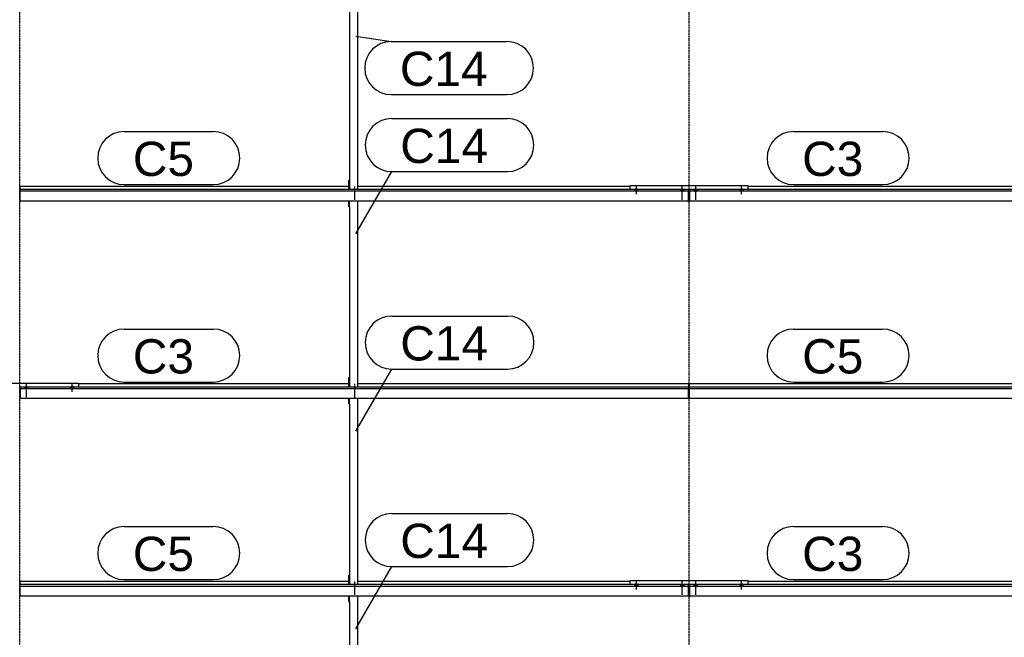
# Model space of a CAD drawing. Header units: millimetres. Extents: x -4888 to 73862, y -29046 to 15504.
# Tile 46 of 111: x 21000 to 26149, y 1009 to 4238. Entities that reach past the tile are written whole.
import ezdxf

# ---------------------------------------------------------------- set-up
doc = ezdxf.new("R2010")
doc.units = ezdxf.units.MM
doc.linetypes.add('DXK_LINE_DOT2', pattern=[3.9198, 1.9599, -1.9599])
doc.linetypes.add('DXK_LINE_DOT3', pattern=[5.9187, 2.979, -0.9799, 0.9799, -0.9799])
doc.styles.add('Arial', font='ARIAL.TTF', dxfattribs={"height": 0.2})

# ---------------------------------------------------------------- blocks, each defined once
blk = doc.blocks.new('GridLine-1953139-4947 - 1282')
at = {"color": 174, "linetype": 'DXK_LINE_DOT3'}
blk.add_line((21000, -1750), (21000, 12340), dxfattribs=at)
blk = doc.blocks.new('Part-1953139-17098 - 1282')
at = {"color": 3, "linetype": 'Continuous'}
for p, q in [((24503, 3349.9), (24503, 3291.7)), ((27997, 3349.9), (24503, 3349.9)), ((24807, 3368.6), (26222, 3368.6)), ((26269, 3368.6), (27997, 3368.6)), ((27997, 3368.6), (27997, 3349.9)), ((27997, 3291.7), (27997, 3349.9)), ((24503, 3342.5), (27997, 3342.5)), ((24503, 3291.7), (27997, 3291.7))]:
    blk.add_line(p, q, dxfattribs=at)
blk = doc.blocks.new('GridLine-1953139-4948 - 1282')
at = {"color": 174, "linetype": 'DXK_LINE_DOT3'}
blk.add_line((24500, -1750), (24500, 12340), dxfattribs=at)
blk = doc.blocks.new('Bolt-1953139-17908 - 1282')
at = {"color": 5, "linetype": 'DXK_LINE_DOT2'}
blk.add_line((24535, 3296.7), (24535, 3339.1), dxfattribs=at)
blk = doc.blocks.new('Bolt-1953139-17879 - 1282')
at = {"color": 5, "linetype": 'Continuous'}
for p, q in [((21029.3, 2317.1), (21028.6, 2316.8)), ((21030, 2317.4), (21029.3, 2317.1)), ((21030.8, 2317.6), (21030, 2317.4)), ((21031.6, 2317.8), (21030.8, 2317.6)), ((21032.4, 2318), (21031.6, 2317.8)), ((21033.2, 2318.1), (21032.4, 2318)), ((21034.1, 2318.2), (21033.2, 2318.1)), ((21035, 2318.2), (21034.1, 2318.2)), ((21035, 2293.7), (21035, 2336)), ((21035.9, 2318.2), (21035, 2318.2)), ((21036.8, 2318.1), (21035.9, 2318.2)), ((21037.6, 2318), (21036.8, 2318.1)), ((21038.4, 2317.8), (21037.6, 2318)), ((21039.2, 2317.6), (21038.4, 2317.8)), ((21040, 2317.4), (21039.2, 2317.6)), ((21040.7, 2317.1), (21040, 2317.4)), ((21041.4, 2316.8), (21040.7, 2317.1)), ((21026.2, 2314.3), (21026, 2313.9)), ((21026, 2313.9), (21026, 2313.4)), ((21026, 2313.4), (21026, 2312.9)), ((21026, 2312.9), (21026.2, 2312.5)), ((21026.4, 2314.8), (21026.2, 2314.3)), ((21026.2, 2312.5), (21026.4, 2312)), ((21026.7, 2315.2), (21026.4, 2314.8)), ((21026.4, 2312), (21026.7, 2311.6)), ((21027.1, 2315.7), (21026.7, 2315.2)), ((21026.7, 2311.6), (21027.1, 2311.2)), ((21027.5, 2316.1), (21027.1, 2315.7)), ((21027.1, 2311.2), (21027.5, 2310.7)), ((21028, 2316.4), (21027.5, 2316.1)), ((21027.5, 2310.7), (21028, 2310.4)), ((21028.6, 2316.8), (21028, 2316.4)), ((21028, 2310.4), (21028.6, 2310)), ((21028.6, 2310), (21029.3, 2309.7)), ((21029.3, 2309.7), (21030, 2309.4)), ((21030, 2309.4), (21030.8, 2309.2)), ((21030.8, 2309.2), (21031.6, 2309)), ((21031.6, 2309), (21032.4, 2308.8)), ((21032.4, 2308.8), (21033.2, 2308.7)), ((21033.2, 2308.7), (21034.1, 2308.6)), ((21034.1, 2308.6), (21035, 2308.6)), ((21035, 2308.6), (21035.9, 2308.6)), ((21035.9, 2308.6), (21036.8, 2308.7)), ((21036.8, 2308.7), (21037.6, 2308.8)), ((21037.6, 2308.8), (21038.4, 2309)), ((21038.4, 2309), (21039.2, 2309.2)), ((21039.2, 2309.2), (21040, 2309.4)), ((21040, 2309.4), (21040.7, 2309.7)), ((21040.7, 2309.7), (21041.4, 2310)), ((21042, 2316.4), (21041.4, 2316.8)), ((21041.4, 2310), (21042, 2310.4)), ((21042.5, 2316.1), (21042, 2316.4)), ((21042, 2310.4), (21042.5, 2310.7)), ((21042.9, 2315.7), (21042.5, 2316.1)), ((21042.5, 2310.7), (21042.9, 2311.2)), ((21043.3, 2315.2), (21042.9, 2315.7)), ((21042.9, 2311.2), (21043.3, 2311.6)), ((21043.6, 2314.8), (21043.3, 2315.2)), ((21043.3, 2311.6), (21043.6, 2312)), ((21043.8, 2314.3), (21043.6, 2314.8)), ((21043.6, 2312), (21043.8, 2312.5)), ((21044, 2313.9), (21043.8, 2314.3)), ((21043.8, 2312.5), (21044, 2312.9)), ((21044, 2313.4), (21044, 2313.9)), ((21044, 2312.9), (21044, 2313.4))]:
    blk.add_line(p, q, dxfattribs=at)
blk = doc.blocks.new('Bolt-1953139-17880 - 1282')
at = {"color": 5, "linetype": 'DXK_LINE_DOT2'}
blk.add_line((21035, 2263.9), (21035, 2306.2), dxfattribs=at)
blk = doc.blocks.new('Part-1953139-17082 - 1282')
at = {"color": 3, "linetype": 'Continuous'}
for p, q in [((21003, 1284.2), (21003, 1302.9)), ((21003, 1302.9), (22722, 1302.9)), ((22769, 1302.9), (24193, 1302.9)), ((21003, 1226), (21003, 1284.2)), ((24497, 1284.2), (21003, 1284.2)), ((21003, 1276.8), (24497, 1276.8)), ((24497, 1226), (24497, 1284.2)), ((21003, 1226), (24497, 1226))]:
    blk.add_line(p, q, dxfattribs=at)
blk = doc.blocks.new('Part-1953139-17083 - 1282')
at = {"color": 3, "linetype": 'Continuous'}
for p, q in [((21003, 2317.1), (21003, 2258.8)), ((24497, 2317.1), (21003, 2317.1)), ((21307, 2335.8), (22722, 2335.8)), ((22769, 2335.8), (24497, 2335.8)), ((24497, 2335.8), (24497, 2317.1)), ((24497, 2258.8), (24497, 2317.1)), ((21003, 2309.6), (24497, 2309.6)), ((21003, 2258.8), (24497, 2258.8))]:
    blk.add_line(p, q, dxfattribs=at)
blk = doc.blocks.new('Part-1953139-17084 - 1282')
at = {"color": 3, "linetype": 'Continuous'}
for p, q in [((21003, 3349.9), (21003, 3368.6)), ((21003, 3368.6), (22722, 3368.6)), ((21003, 3291.7), (21003, 3349.9)), ((24497, 3349.9), (21003, 3349.9)), ((22769, 3368.6), (24193, 3368.6)), ((24497, 3291.7), (24497, 3349.9)), ((21003, 3342.5), (24497, 3342.5)), ((21003, 3291.7), (24497, 3291.7))]:
    blk.add_line(p, q, dxfattribs=at)
blk = doc.blocks.new('Part-1953139-17096 - 1282')
at = {"color": 3, "linetype": 'Continuous'}
for p, q in [((24807, 1302.9), (26222, 1302.9)), ((26269, 1302.9), (27997, 1302.9)), ((27997, 1302.9), (27997, 1284.2)), ((24503, 1284.2), (24503, 1226)), ((27997, 1284.2), (24503, 1284.2)), ((24503, 1276.8), (27997, 1276.8)), ((27997, 1226), (27997, 1284.2)), ((24503, 1226), (27997, 1226))]:
    blk.add_line(p, q, dxfattribs=at)
blk = doc.blocks.new('Part-1953139-17097 - 1282')
at = {"color": 3, "linetype": 'Continuous'}
for p, q in [((24503, 2317.1), (24503, 2335.8)), ((24503, 2335.8), (26222, 2335.8)), ((24503, 2258.8), (24503, 2317.1)), ((27997, 2317.1), (24503, 2317.1)), ((26269, 2335.8), (27693, 2335.8)), ((27997, 2258.8), (27997, 2317.1)), ((24503, 2309.6), (27997, 2309.6)), ((24503, 2258.8), (27997, 2258.8))]:
    blk.add_line(p, q, dxfattribs=at)
blk = doc.blocks.new('Part-1953139-18440 - 1282')
at = {"color": 3, "linetype": 'Continuous'}
for p, q in [((22722, 4295), (22722, 4324.5)), ((22722, 4295), (22724, 4295)), ((22724, 4295), (22724, 4324.5)), ((22724, 4295), (22724, 3349.9)), ((22769, 3349.9), (22769, 4324.5)), ((22722, 3349.9), (22722, 3399.3)), ((22722, 3399.3), (22724, 3399.3))]:
    blk.add_line(p, q, dxfattribs=at)
blk = doc.blocks.new('Part-1953139-18434 - 1282')
at = {"color": 3, "linetype": 'Continuous'}
for p, q in [((22722, 2229.3), (22722, 2258.8)), ((22722, 2229.3), (22724, 2229.3)), ((22724, 2229.3), (22724, 2258.8)), ((22724, 2229.3), (22724, 1284.2)), ((22769, 1284.2), (22769, 2258.8)), ((22722, 1284.2), (22722, 1333.6)), ((22722, 1333.6), (22724, 1333.6))]:
    blk.add_line(p, q, dxfattribs=at)
blk = doc.blocks.new('Bolt-1953139-18432 - 1282')
at = {"color": 5, "linetype": 'DXK_LINE_DOT2'}
blk.add_line((22750, 1271.2), (22750, 1228.9), dxfattribs=at)
blk = doc.blocks.new('Part-1953139-17878 - 1282')
at = {"color": 3, "linetype": 'Continuous'}
for p, q in [((20693, 2317.1), (20693, 2338.2)), ((20693, 2338.2), (21307, 2338.2)), ((21307, 2338.2), (21307, 2317.1)), ((20997, 2316.3), (21003, 2316.3)), ((20997, 2307.8), (21003, 2307.8)), ((20997, 2261.3), (21003, 2261.3))]:
    blk.add_line(p, q, dxfattribs=at)
blk = doc.blocks.new('Bolt-1953139-17883 - 1282')
at = {"color": 5, "linetype": 'Continuous'}
for p, q in [((21267.1, 2317), (21266.7, 2316.6)), ((21267.5, 2317.4), (21267.1, 2317)), ((21268, 2317.8), (21267.5, 2317.4)), ((21268.6, 2318.2), (21268, 2317.8)), ((21269.3, 2318.5), (21268.6, 2318.2)), ((21270, 2318.7), (21269.3, 2318.5)), ((21270.8, 2319), (21270, 2318.7)), ((21271.6, 2319.2), (21270.8, 2319)), ((21272.4, 2319.3), (21271.6, 2319.2)), ((21273.2, 2319.5), (21272.4, 2319.3)), ((21274.1, 2319.5), (21273.2, 2319.5)), ((21275, 2319.6), (21274.1, 2319.5)), ((21275, 2292.2), (21275, 2334.6)), ((21275.9, 2319.5), (21275, 2319.6)), ((21276.8, 2319.5), (21275.9, 2319.5)), ((21277.6, 2319.3), (21276.8, 2319.5)), ((21278.4, 2319.2), (21277.6, 2319.3)), ((21279.2, 2319), (21278.4, 2319.2)), ((21280, 2318.7), (21279.2, 2319)), ((21280.7, 2318.5), (21280, 2318.7)), ((21281.4, 2318.2), (21280.7, 2318.5)), ((21282, 2317.8), (21281.4, 2318.2)), ((21282.5, 2317.4), (21282, 2317.8)), ((21282.9, 2317), (21282.5, 2317.4)), ((21283.3, 2316.6), (21282.9, 2317)), ((21266.2, 2315.7), (21266, 2315.2)), ((21266, 2315.2), (21266, 2314.8)), ((21266, 2314.8), (21266, 2314.3)), ((21266, 2314.3), (21266.2, 2313.8)), ((21266.4, 2316.2), (21266.2, 2315.7)), ((21266.2, 2313.8), (21266.4, 2313.4)), ((21266.7, 2316.6), (21266.4, 2316.2)), ((21266.4, 2313.4), (21266.7, 2312.9)), ((21266.7, 2312.9), (21267.1, 2312.5)), ((21267.1, 2312.5), (21267.5, 2312.1)), ((21267.5, 2312.1), (21268, 2311.7)), ((21268, 2311.7), (21268.6, 2311.4)), ((21268.6, 2311.4), (21269.3, 2311.1)), ((21269.3, 2311.1), (21270, 2310.8)), ((21270, 2310.8), (21270.8, 2310.5)), ((21270.8, 2310.5), (21271.6, 2310.3)), ((21271.6, 2310.3), (21272.4, 2310.2)), ((21272.4, 2310.2), (21273.2, 2310.1)), ((21273.2, 2310.1), (21274.1, 2310)), ((21274.1, 2310), (21275, 2310)), ((21275, 2310), (21275.9, 2310)), ((21275.9, 2310), (21276.8, 2310.1)), ((21276.8, 2310.1), (21277.6, 2310.2)), ((21277.6, 2310.2), (21278.4, 2310.3)), ((21278.4, 2310.3), (21279.2, 2310.5)), ((21279.2, 2310.5), (21280, 2310.8)), ((21280, 2310.8), (21280.7, 2311.1)), ((21280.7, 2311.1), (21281.4, 2311.4)), ((21281.4, 2311.4), (21282, 2311.7)), ((21282, 2311.7), (21282.5, 2312.1)), ((21282.5, 2312.1), (21282.9, 2312.5)), ((21282.9, 2312.5), (21283.3, 2312.9)), ((21283.6, 2316.2), (21283.3, 2316.6)), ((21283.3, 2312.9), (21283.6, 2313.4)), ((21283.8, 2315.7), (21283.6, 2316.2)), ((21283.6, 2313.4), (21283.8, 2313.8)), ((21284, 2315.2), (21283.8, 2315.7)), ((21283.8, 2313.8), (21284, 2314.3)), ((21284, 2314.8), (21284, 2315.2)), ((21284, 2314.3), (21284, 2314.8))]:
    blk.add_line(p, q, dxfattribs=at)
blk = doc.blocks.new('Part-1953139-17899 - 1282')
at = {"color": 3, "linetype": 'Continuous'}
for p, q in [((24193, 1284.2), (24193, 1305.3)), ((24193, 1305.3), (24807, 1305.3)), ((24807, 1305.3), (24807, 1284.2)), ((24497, 1283.5), (24503, 1283.5)), ((24497, 1275), (24503, 1275)), ((24497, 1228.4), (24503, 1228.4))]:
    blk.add_line(p, q, dxfattribs=at)
blk = doc.blocks.new('Bolt-1953139-17900 - 1282')
at = {"color": 5, "linetype": 'Continuous'}
for p, q in [((24535, 1260.8), (24535, 1303.2)), ((24526.2, 1281.5), (24526, 1281)), ((24526, 1281), (24526, 1280.6)), ((24526, 1280.6), (24526, 1280.1)), ((24526, 1280.1), (24526.2, 1279.6)), ((24526.4, 1281.9), (24526.2, 1281.5)), ((24526.2, 1279.6), (24526.4, 1279.2)), ((24526.7, 1282.4), (24526.4, 1281.9)), ((24526.4, 1279.2), (24526.7, 1278.7)), ((24527.1, 1282.8), (24526.7, 1282.4)), ((24526.7, 1278.7), (24527.1, 1278.3)), ((24527.5, 1283.2), (24527.1, 1282.8)), ((24527.1, 1278.3), (24527.5, 1277.9)), ((24528, 1283.6), (24527.5, 1283.2)), ((24527.5, 1277.9), (24528, 1277.5)), ((24528.6, 1283.9), (24528, 1283.6)), ((24528, 1277.5), (24528.6, 1277.2)), ((24529.3, 1284.3), (24528.6, 1283.9)), ((24528.6, 1277.2), (24529.3, 1276.9)), ((24530, 1284.5), (24529.3, 1284.3)), ((24529.3, 1276.9), (24530, 1276.6)), ((24530.8, 1284.8), (24530, 1284.5)), ((24530, 1276.6), (24530.8, 1276.3)), ((24531.6, 1285), (24530.8, 1284.8)), ((24530.8, 1276.3), (24531.6, 1276.1)), ((24532.4, 1285.1), (24531.6, 1285)), ((24531.6, 1276.1), (24532.4, 1276)), ((24533.2, 1285.3), (24532.4, 1285.1)), ((24532.4, 1276), (24533.2, 1275.9)), ((24534.1, 1285.3), (24533.2, 1285.3)), ((24533.2, 1275.9), (24534.1, 1275.8)), ((24535, 1285.3), (24534.1, 1285.3)), ((24534.1, 1275.8), (24535, 1275.8)), ((24535.9, 1285.3), (24535, 1285.3)), ((24535, 1275.8), (24535.9, 1275.8)), ((24536.8, 1285.3), (24535.9, 1285.3)), ((24535.9, 1275.8), (24536.8, 1275.9)), ((24537.6, 1285.1), (24536.8, 1285.3)), ((24536.8, 1275.9), (24537.6, 1276)), ((24538.4, 1285), (24537.6, 1285.1)), ((24537.6, 1276), (24538.4, 1276.1)), ((24539.2, 1284.8), (24538.4, 1285)), ((24538.4, 1276.1), (24539.2, 1276.3)), ((24540, 1284.5), (24539.2, 1284.8)), ((24539.2, 1276.3), (24540, 1276.6)), ((24540.7, 1284.3), (24540, 1284.5)), ((24540, 1276.6), (24540.7, 1276.9)), ((24541.4, 1283.9), (24540.7, 1284.3)), ((24540.7, 1276.9), (24541.4, 1277.2)), ((24542, 1283.6), (24541.4, 1283.9)), ((24541.4, 1277.2), (24542, 1277.5)), ((24542.5, 1283.2), (24542, 1283.6)), ((24542, 1277.5), (24542.5, 1277.9)), ((24542.9, 1282.8), (24542.5, 1283.2)), ((24542.5, 1277.9), (24542.9, 1278.3)), ((24543.3, 1282.4), (24542.9, 1282.8)), ((24542.9, 1278.3), (24543.3, 1278.7)), ((24543.6, 1281.9), (24543.3, 1282.4)), ((24543.3, 1278.7), (24543.6, 1279.2)), ((24543.8, 1281.5), (24543.6, 1281.9)), ((24543.6, 1279.2), (24543.8, 1279.6)), ((24544, 1281), (24543.8, 1281.5)), ((24543.8, 1279.6), (24544, 1280.1)), ((24544, 1280.6), (24544, 1281)), ((24544, 1280.1), (24544, 1280.6))]:
    blk.add_line(p, q, dxfattribs=at)
blk = doc.blocks.new('Bolt-1953139-17901 - 1282')
at = {"color": 5, "linetype": 'DXK_LINE_DOT2'}
blk.add_line((24535, 1231), (24535, 1273.4), dxfattribs=at)
blk = doc.blocks.new('Bolt-1953139-17902 - 1282')
at = {"color": 5, "linetype": 'Continuous'}
for p, q in [((24465, 1260.8), (24465, 1303.2)), ((24456.2, 1281.5), (24456, 1281)), ((24456, 1281), (24456, 1280.6)), ((24456, 1280.6), (24456, 1280.1)), ((24456, 1280.1), (24456.2, 1279.6)), ((24456.4, 1281.9), (24456.2, 1281.5)), ((24456.2, 1279.6), (24456.4, 1279.2)), ((24456.7, 1282.4), (24456.4, 1281.9)), ((24456.4, 1279.2), (24456.7, 1278.7)), ((24457.1, 1282.8), (24456.7, 1282.4)), ((24456.7, 1278.7), (24457.1, 1278.3)), ((24457.5, 1283.2), (24457.1, 1282.8)), ((24457.1, 1278.3), (24457.5, 1277.9)), ((24458, 1283.6), (24457.5, 1283.2)), ((24457.5, 1277.9), (24458, 1277.5)), ((24458.6, 1283.9), (24458, 1283.6)), ((24458, 1277.5), (24458.6, 1277.2)), ((24459.3, 1284.3), (24458.6, 1283.9)), ((24458.6, 1277.2), (24459.3, 1276.9)), ((24460, 1284.5), (24459.3, 1284.3)), ((24459.3, 1276.9), (24460, 1276.6)), ((24460.8, 1284.8), (24460, 1284.5)), ((24460, 1276.6), (24460.8, 1276.3)), ((24461.6, 1285), (24460.8, 1284.8)), ((24460.8, 1276.3), (24461.6, 1276.1)), ((24462.4, 1285.1), (24461.6, 1285)), ((24461.6, 1276.1), (24462.4, 1276)), ((24463.2, 1285.3), (24462.4, 1285.1)), ((24462.4, 1276), (24463.2, 1275.9)), ((24464.1, 1285.3), (24463.2, 1285.3)), ((24463.2, 1275.9), (24464.1, 1275.8)), ((24465, 1285.3), (24464.1, 1285.3)), ((24464.1, 1275.8), (24465, 1275.8)), ((24465.9, 1285.3), (24465, 1285.3)), ((24465, 1275.8), (24465.9, 1275.8)), ((24466.8, 1285.3), (24465.9, 1285.3)), ((24465.9, 1275.8), (24466.8, 1275.9)), ((24467.6, 1285.1), (24466.8, 1285.3)), ((24466.8, 1275.9), (24467.6, 1276)), ((24468.4, 1285), (24467.6, 1285.1)), ((24467.6, 1276), (24468.4, 1276.1)), ((24469.2, 1284.8), (24468.4, 1285)), ((24468.4, 1276.1), (24469.2, 1276.3)), ((24470, 1284.5), (24469.2, 1284.8)), ((24469.2, 1276.3), (24470, 1276.6)), ((24470.7, 1284.3), (24470, 1284.5)), ((24470, 1276.6), (24470.7, 1276.9)), ((24471.4, 1283.9), (24470.7, 1284.3)), ((24470.7, 1276.9), (24471.4, 1277.2)), ((24472, 1283.6), (24471.4, 1283.9)), ((24471.4, 1277.2), (24472, 1277.5)), ((24472.5, 1283.2), (24472, 1283.6)), ((24472, 1277.5), (24472.5, 1277.9)), ((24472.9, 1282.8), (24472.5, 1283.2)), ((24472.5, 1277.9), (24472.9, 1278.3)), ((24473.3, 1282.4), (24472.9, 1282.8)), ((24472.9, 1278.3), (24473.3, 1278.7)), ((24473.6, 1281.9), (24473.3, 1282.4)), ((24473.3, 1278.7), (24473.6, 1279.2)), ((24473.8, 1281.5), (24473.6, 1281.9)), ((24473.6, 1279.2), (24473.8, 1279.6)), ((24474, 1281), (24473.8, 1281.5)), ((24473.8, 1279.6), (24474, 1280.1)), ((24474, 1280.6), (24474, 1281)), ((24474, 1280.1), (24474, 1280.6))]:
    blk.add_line(p, q, dxfattribs=at)
blk = doc.blocks.new('Bolt-1953139-17903 - 1282')
at = {"color": 5, "linetype": 'DXK_LINE_DOT2'}
blk.add_line((24465, 1231), (24465, 1273.4), dxfattribs=at)
blk = doc.blocks.new('Bolt-1953139-17904 - 1282')
at = {"color": 5, "linetype": 'Continuous'}
for p, q in [((24775, 1259.4), (24775, 1301.7)), ((24766.2, 1282.8), (24766, 1282.4)), ((24766, 1282.4), (24766, 1281.9)), ((24766, 1281.9), (24766, 1281.4)), ((24766, 1281.4), (24766.2, 1281)), ((24766.4, 1283.3), (24766.2, 1282.8)), ((24766.2, 1281), (24766.4, 1280.5)), ((24766.7, 1283.7), (24766.4, 1283.3)), ((24766.4, 1280.5), (24766.7, 1280.1)), ((24767.1, 1284.2), (24766.7, 1283.7)), ((24766.7, 1280.1), (24767.1, 1279.7)), ((24767.5, 1284.6), (24767.1, 1284.2)), ((24767.1, 1279.7), (24767.5, 1279.2)), ((24768, 1284.9), (24767.5, 1284.6)), ((24767.5, 1279.2), (24768, 1278.9)), ((24768.6, 1285.3), (24768, 1284.9)), ((24768, 1278.9), (24768.6, 1278.5)), ((24769.3, 1285.6), (24768.6, 1285.3)), ((24768.6, 1278.5), (24769.3, 1278.2)), ((24770, 1285.9), (24769.3, 1285.6)), ((24769.3, 1278.2), (24770, 1277.9)), ((24770.8, 1286.1), (24770, 1285.9)), ((24770, 1277.9), (24770.8, 1277.7)), ((24771.6, 1286.3), (24770.8, 1286.1)), ((24770.8, 1277.7), (24771.6, 1277.5)), ((24772.4, 1286.5), (24771.6, 1286.3)), ((24771.6, 1277.5), (24772.4, 1277.3)), ((24773.2, 1286.6), (24772.4, 1286.5)), ((24772.4, 1277.3), (24773.2, 1277.2)), ((24774.1, 1286.7), (24773.2, 1286.6)), ((24773.2, 1277.2), (24774.1, 1277.1)), ((24775, 1286.7), (24774.1, 1286.7)), ((24774.1, 1277.1), (24775, 1277.1)), ((24775.9, 1286.7), (24775, 1286.7)), ((24775, 1277.1), (24775.9, 1277.1)), ((24776.8, 1286.6), (24775.9, 1286.7)), ((24775.9, 1277.1), (24776.8, 1277.2)), ((24777.6, 1286.5), (24776.8, 1286.6)), ((24776.8, 1277.2), (24777.6, 1277.3)), ((24778.4, 1286.3), (24777.6, 1286.5)), ((24777.6, 1277.3), (24778.4, 1277.5)), ((24779.2, 1286.1), (24778.4, 1286.3)), ((24778.4, 1277.5), (24779.2, 1277.7)), ((24780, 1285.9), (24779.2, 1286.1)), ((24779.2, 1277.7), (24780, 1277.9)), ((24780.7, 1285.6), (24780, 1285.9)), ((24780, 1277.9), (24780.7, 1278.2)), ((24781.4, 1285.3), (24780.7, 1285.6)), ((24780.7, 1278.2), (24781.4, 1278.5)), ((24782, 1284.9), (24781.4, 1285.3)), ((24781.4, 1278.5), (24782, 1278.9)), ((24782.5, 1284.6), (24782, 1284.9)), ((24782, 1278.9), (24782.5, 1279.2)), ((24782.9, 1284.2), (24782.5, 1284.6)), ((24782.5, 1279.2), (24782.9, 1279.7)), ((24783.3, 1283.7), (24782.9, 1284.2)), ((24782.9, 1279.7), (24783.3, 1280.1)), ((24783.6, 1283.3), (24783.3, 1283.7)), ((24783.3, 1280.1), (24783.6, 1280.5)), ((24783.8, 1282.8), (24783.6, 1283.3)), ((24783.6, 1280.5), (24783.8, 1281)), ((24784, 1282.4), (24783.8, 1282.8)), ((24783.8, 1281), (24784, 1281.4)), ((24784, 1281.9), (24784, 1282.4)), ((24784, 1281.4), (24784, 1281.9))]:
    blk.add_line(p, q, dxfattribs=at)
blk = doc.blocks.new('Bolt-1953139-17905 - 1282')
at = {"color": 5, "linetype": 'Continuous'}
for p, q in [((24225, 1259.4), (24225, 1301.7)), ((24216.2, 1282.8), (24216, 1282.4)), ((24216, 1282.4), (24216, 1281.9)), ((24216, 1281.9), (24216, 1281.4)), ((24216, 1281.4), (24216.2, 1281)), ((24216.4, 1283.3), (24216.2, 1282.8)), ((24216.2, 1281), (24216.4, 1280.5)), ((24216.7, 1283.7), (24216.4, 1283.3)), ((24216.4, 1280.5), (24216.7, 1280.1)), ((24217.1, 1284.2), (24216.7, 1283.7)), ((24216.7, 1280.1), (24217.1, 1279.7)), ((24217.5, 1284.6), (24217.1, 1284.2)), ((24217.1, 1279.7), (24217.5, 1279.2)), ((24218, 1284.9), (24217.5, 1284.6)), ((24217.5, 1279.2), (24218, 1278.9)), ((24218.6, 1285.3), (24218, 1284.9)), ((24218, 1278.9), (24218.6, 1278.5)), ((24219.3, 1285.6), (24218.6, 1285.3)), ((24218.6, 1278.5), (24219.3, 1278.2)), ((24220, 1285.9), (24219.3, 1285.6)), ((24219.3, 1278.2), (24220, 1277.9)), ((24220.8, 1286.1), (24220, 1285.9)), ((24220, 1277.9), (24220.8, 1277.7)), ((24221.6, 1286.3), (24220.8, 1286.1)), ((24220.8, 1277.7), (24221.6, 1277.5)), ((24222.4, 1286.5), (24221.6, 1286.3)), ((24221.6, 1277.5), (24222.4, 1277.3)), ((24223.2, 1286.6), (24222.4, 1286.5)), ((24222.4, 1277.3), (24223.2, 1277.2)), ((24224.1, 1286.7), (24223.2, 1286.6)), ((24223.2, 1277.2), (24224.1, 1277.1)), ((24225, 1286.7), (24224.1, 1286.7)), ((24224.1, 1277.1), (24225, 1277.1)), ((24225.9, 1286.7), (24225, 1286.7)), ((24225, 1277.1), (24225.9, 1277.1)), ((24226.8, 1286.6), (24225.9, 1286.7)), ((24225.9, 1277.1), (24226.8, 1277.2)), ((24227.6, 1286.5), (24226.8, 1286.6)), ((24226.8, 1277.2), (24227.6, 1277.3)), ((24228.4, 1286.3), (24227.6, 1286.5)), ((24227.6, 1277.3), (24228.4, 1277.5)), ((24229.2, 1286.1), (24228.4, 1286.3)), ((24228.4, 1277.5), (24229.2, 1277.7)), ((24230, 1285.9), (24229.2, 1286.1)), ((24229.2, 1277.7), (24230, 1277.9)), ((24230.7, 1285.6), (24230, 1285.9)), ((24230, 1277.9), (24230.7, 1278.2)), ((24231.4, 1285.3), (24230.7, 1285.6)), ((24230.7, 1278.2), (24231.4, 1278.5)), ((24232, 1284.9), (24231.4, 1285.3)), ((24231.4, 1278.5), (24232, 1278.9)), ((24232.5, 1284.6), (24232, 1284.9)), ((24232, 1278.9), (24232.5, 1279.2)), ((24232.9, 1284.2), (24232.5, 1284.6)), ((24232.5, 1279.2), (24232.9, 1279.7)), ((24233.3, 1283.7), (24232.9, 1284.2)), ((24232.9, 1279.7), (24233.3, 1280.1)), ((24233.6, 1283.3), (24233.3, 1283.7)), ((24233.3, 1280.1), (24233.6, 1280.5)), ((24233.8, 1282.8), (24233.6, 1283.3)), ((24233.6, 1280.5), (24233.8, 1281)), ((24234, 1282.4), (24233.8, 1282.8)), ((24233.8, 1281), (24234, 1281.4)), ((24234, 1281.9), (24234, 1282.4)), ((24234, 1281.4), (24234, 1281.9))]:
    blk.add_line(p, q, dxfattribs=at)
blk = doc.blocks.new('Part-1953139-17906 - 1282')
at = {"color": 3, "linetype": 'Continuous'}
for p, q in [((24193, 3349.9), (24193, 3371)), ((24193, 3371), (24807, 3371)), ((24497, 3349.2), (24503, 3349.2)), ((24807, 3371), (24807, 3349.9)), ((24497, 3340.7), (24503, 3340.7)), ((24497, 3294.1), (24503, 3294.1))]:
    blk.add_line(p, q, dxfattribs=at)
blk = doc.blocks.new('Bolt-1953139-17907 - 1282')
at = {"color": 5, "linetype": 'Continuous'}
for p, q in [((24526.2, 3347.2), (24526, 3346.7)), ((24526, 3346.7), (24526, 3346.3)), ((24526.4, 3347.7), (24526.2, 3347.2)), ((24526.7, 3348.1), (24526.4, 3347.7)), ((24527.1, 3348.5), (24526.7, 3348.1)), ((24527.5, 3348.9), (24527.1, 3348.5)), ((24528, 3349.3), (24527.5, 3348.9)), ((24528.6, 3349.7), (24528, 3349.3)), ((24529.3, 3350), (24528.6, 3349.7)), ((24530, 3350.3), (24529.3, 3350)), ((24530.8, 3350.5), (24530, 3350.3)), ((24531.6, 3350.7), (24530.8, 3350.5)), ((24532.4, 3350.9), (24531.6, 3350.7)), ((24533.2, 3351), (24532.4, 3350.9)), ((24534.1, 3351), (24533.2, 3351)), ((24535, 3351.1), (24534.1, 3351)), ((24535, 3326.5), (24535, 3368.9)), ((24535.9, 3351), (24535, 3351.1)), ((24536.8, 3351), (24535.9, 3351)), ((24537.6, 3350.9), (24536.8, 3351)), ((24538.4, 3350.7), (24537.6, 3350.9)), ((24539.2, 3350.5), (24538.4, 3350.7)), ((24540, 3350.3), (24539.2, 3350.5)), ((24540.7, 3350), (24540, 3350.3)), ((24541.4, 3349.7), (24540.7, 3350)), ((24542, 3349.3), (24541.4, 3349.7)), ((24542.5, 3348.9), (24542, 3349.3)), ((24542.9, 3348.5), (24542.5, 3348.9)), ((24543.3, 3348.1), (24542.9, 3348.5)), ((24543.6, 3347.7), (24543.3, 3348.1)), ((24543.8, 3347.2), (24543.6, 3347.7)), ((24544, 3346.7), (24543.8, 3347.2)), ((24544, 3346.3), (24544, 3346.7)), ((24526, 3346.3), (24526, 3345.8)), ((24526, 3345.8), (24526.2, 3345.3)), ((24526.2, 3345.3), (24526.4, 3344.9)), ((24526.4, 3344.9), (24526.7, 3344.4)), ((24526.7, 3344.4), (24527.1, 3344)), ((24527.1, 3344), (24527.5, 3343.6)), ((24527.5, 3343.6), (24528, 3343.2)), ((24528, 3343.2), (24528.6, 3342.9)), ((24528.6, 3342.9), (24529.3, 3342.6)), ((24529.3, 3342.6), (24530, 3342.3)), ((24530, 3342.3), (24530.8, 3342)), ((24530.8, 3342), (24531.6, 3341.8)), ((24531.6, 3341.8), (24532.4, 3341.7)), ((24532.4, 3341.7), (24533.2, 3341.6)), ((24533.2, 3341.6), (24534.1, 3341.5)), ((24534.1, 3341.5), (24535, 3341.5)), ((24535, 3341.5), (24535.9, 3341.5)), ((24535.9, 3341.5), (24536.8, 3341.6)), ((24536.8, 3341.6), (24537.6, 3341.7)), ((24537.6, 3341.7), (24538.4, 3341.8)), ((24538.4, 3341.8), (24539.2, 3342)), ((24539.2, 3342), (24540, 3342.3)), ((24540, 3342.3), (24540.7, 3342.6)), ((24540.7, 3342.6), (24541.4, 3342.9)), ((24541.4, 3342.9), (24542, 3343.2)), ((24542, 3343.2), (24542.5, 3343.6)), ((24542.5, 3343.6), (24542.9, 3344)), ((24542.9, 3344), (24543.3, 3344.4)), ((24543.3, 3344.4), (24543.6, 3344.9)), ((24543.6, 3344.9), (24543.8, 3345.3)), ((24543.8, 3345.3), (24544, 3345.8)), ((24544, 3345.8), (24544, 3346.3))]:
    blk.add_line(p, q, dxfattribs=at)
blk = doc.blocks.new('Bolt-1953139-17909 - 1282')
at = {"color": 5, "linetype": 'Continuous'}
for p, q in [((24456.2, 3347.2), (24456, 3346.7)), ((24456, 3346.7), (24456, 3346.3)), ((24456.4, 3347.7), (24456.2, 3347.2)), ((24456.7, 3348.1), (24456.4, 3347.7)), ((24457.1, 3348.5), (24456.7, 3348.1)), ((24457.5, 3348.9), (24457.1, 3348.5)), ((24458, 3349.3), (24457.5, 3348.9)), ((24458.6, 3349.7), (24458, 3349.3)), ((24459.3, 3350), (24458.6, 3349.7)), ((24460, 3350.3), (24459.3, 3350)), ((24460.8, 3350.5), (24460, 3350.3)), ((24461.6, 3350.7), (24460.8, 3350.5)), ((24462.4, 3350.9), (24461.6, 3350.7)), ((24463.2, 3351), (24462.4, 3350.9)), ((24464.1, 3351), (24463.2, 3351)), ((24465, 3351.1), (24464.1, 3351)), ((24465, 3326.5), (24465, 3368.9)), ((24465.9, 3351), (24465, 3351.1)), ((24466.8, 3351), (24465.9, 3351)), ((24467.6, 3350.9), (24466.8, 3351)), ((24468.4, 3350.7), (24467.6, 3350.9)), ((24469.2, 3350.5), (24468.4, 3350.7)), ((24470, 3350.3), (24469.2, 3350.5)), ((24470.7, 3350), (24470, 3350.3)), ((24471.4, 3349.7), (24470.7, 3350)), ((24472, 3349.3), (24471.4, 3349.7)), ((24472.5, 3348.9), (24472, 3349.3)), ((24472.9, 3348.5), (24472.5, 3348.9)), ((24473.3, 3348.1), (24472.9, 3348.5)), ((24473.6, 3347.7), (24473.3, 3348.1)), ((24473.8, 3347.2), (24473.6, 3347.7)), ((24474, 3346.7), (24473.8, 3347.2)), ((24474, 3346.3), (24474, 3346.7)), ((24456, 3346.3), (24456, 3345.8)), ((24456, 3345.8), (24456.2, 3345.3)), ((24456.2, 3345.3), (24456.4, 3344.9)), ((24456.4, 3344.9), (24456.7, 3344.4)), ((24456.7, 3344.4), (24457.1, 3344)), ((24457.1, 3344), (24457.5, 3343.6)), ((24457.5, 3343.6), (24458, 3343.2)), ((24458, 3343.2), (24458.6, 3342.9)), ((24458.6, 3342.9), (24459.3, 3342.6)), ((24459.3, 3342.6), (24460, 3342.3)), ((24460, 3342.3), (24460.8, 3342)), ((24460.8, 3342), (24461.6, 3341.8)), ((24461.6, 3341.8), (24462.4, 3341.7)), ((24462.4, 3341.7), (24463.2, 3341.6)), ((24463.2, 3341.6), (24464.1, 3341.5)), ((24464.1, 3341.5), (24465, 3341.5)), ((24465, 3341.5), (24465.9, 3341.5)), ((24465.9, 3341.5), (24466.8, 3341.6)), ((24466.8, 3341.6), (24467.6, 3341.7)), ((24467.6, 3341.7), (24468.4, 3341.8)), ((24468.4, 3341.8), (24469.2, 3342)), ((24469.2, 3342), (24470, 3342.3)), ((24470, 3342.3), (24470.7, 3342.6)), ((24470.7, 3342.6), (24471.4, 3342.9)), ((24471.4, 3342.9), (24472, 3343.2)), ((24472, 3343.2), (24472.5, 3343.6)), ((24472.5, 3343.6), (24472.9, 3344)), ((24472.9, 3344), (24473.3, 3344.4)), ((24473.3, 3344.4), (24473.6, 3344.9)), ((24473.6, 3344.9), (24473.8, 3345.3)), ((24473.8, 3345.3), (24474, 3345.8)), ((24474, 3345.8), (24474, 3346.3))]:
    blk.add_line(p, q, dxfattribs=at)
blk = doc.blocks.new('Bolt-1953139-17910 - 1282')
at = {"color": 5, "linetype": 'DXK_LINE_DOT2'}
blk.add_line((24465, 3296.7), (24465, 3339.1), dxfattribs=at)
blk = doc.blocks.new('Bolt-1953139-17911 - 1282')
at = {"color": 5, "linetype": 'Continuous'}
for p, q in [((24766.2, 3348.6), (24766, 3348.1)), ((24766, 3348.1), (24766, 3347.6)), ((24766, 3347.6), (24766, 3347.2)), ((24766, 3347.2), (24766.2, 3346.7)), ((24766.4, 3349), (24766.2, 3348.6)), ((24766.7, 3349.5), (24766.4, 3349)), ((24767.1, 3349.9), (24766.7, 3349.5)), ((24767.5, 3350.3), (24767.1, 3349.9)), ((24768, 3350.7), (24767.5, 3350.3)), ((24768.6, 3351), (24768, 3350.7)), ((24769.3, 3351.3), (24768.6, 3351)), ((24770, 3351.6), (24769.3, 3351.3)), ((24770.8, 3351.8), (24770, 3351.6)), ((24771.6, 3352), (24770.8, 3351.8)), ((24772.4, 3352.2), (24771.6, 3352)), ((24773.2, 3352.3), (24772.4, 3352.2)), ((24774.1, 3352.4), (24773.2, 3352.3)), ((24775, 3352.4), (24774.1, 3352.4)), ((24775, 3325.1), (24775, 3367.4)), ((24775.9, 3352.4), (24775, 3352.4)), ((24776.8, 3352.3), (24775.9, 3352.4)), ((24777.6, 3352.2), (24776.8, 3352.3)), ((24778.4, 3352), (24777.6, 3352.2)), ((24779.2, 3351.8), (24778.4, 3352)), ((24780, 3351.6), (24779.2, 3351.8)), ((24780.7, 3351.3), (24780, 3351.6)), ((24781.4, 3351), (24780.7, 3351.3)), ((24782, 3350.7), (24781.4, 3351)), ((24782.5, 3350.3), (24782, 3350.7)), ((24782.9, 3349.9), (24782.5, 3350.3)), ((24783.3, 3349.5), (24782.9, 3349.9)), ((24783.6, 3349), (24783.3, 3349.5)), ((24783.8, 3348.6), (24783.6, 3349)), ((24784, 3348.1), (24783.8, 3348.6)), ((24783.8, 3346.7), (24784, 3347.2)), ((24784, 3347.6), (24784, 3348.1)), ((24784, 3347.2), (24784, 3347.6)), ((24766.2, 3346.7), (24766.4, 3346.2)), ((24766.4, 3346.2), (24766.7, 3345.8)), ((24766.7, 3345.8), (24767.1, 3345.4)), ((24767.1, 3345.4), (24767.5, 3345)), ((24767.5, 3345), (24768, 3344.6)), ((24768, 3344.6), (24768.6, 3344.2)), ((24768.6, 3344.2), (24769.3, 3343.9)), ((24769.3, 3343.9), (24770, 3343.6)), ((24770, 3343.6), (24770.8, 3343.4)), ((24770.8, 3343.4), (24771.6, 3343.2)), ((24771.6, 3343.2), (24772.4, 3343)), ((24772.4, 3343), (24773.2, 3342.9)), ((24773.2, 3342.9), (24774.1, 3342.9)), ((24774.1, 3342.9), (24775, 3342.8)), ((24775, 3342.8), (24775.9, 3342.9)), ((24775.9, 3342.9), (24776.8, 3342.9)), ((24776.8, 3342.9), (24777.6, 3343)), ((24777.6, 3343), (24778.4, 3343.2)), ((24778.4, 3343.2), (24779.2, 3343.4)), ((24779.2, 3343.4), (24780, 3343.6)), ((24780, 3343.6), (24780.7, 3343.9)), ((24780.7, 3343.9), (24781.4, 3344.2)), ((24781.4, 3344.2), (24782, 3344.6)), ((24782, 3344.6), (24782.5, 3345)), ((24782.5, 3345), (24782.9, 3345.4)), ((24782.9, 3345.4), (24783.3, 3345.8)), ((24783.3, 3345.8), (24783.6, 3346.2)), ((24783.6, 3346.2), (24783.8, 3346.7))]:
    blk.add_line(p, q, dxfattribs=at)
blk = doc.blocks.new('Bolt-1953139-17912 - 1282')
at = {"color": 5, "linetype": 'Continuous'}
for p, q in [((24216.2, 3348.6), (24216, 3348.1)), ((24216, 3348.1), (24216, 3347.6)), ((24216, 3347.6), (24216, 3347.2)), ((24216, 3347.2), (24216.2, 3346.7)), ((24216.4, 3349), (24216.2, 3348.6)), ((24216.7, 3349.5), (24216.4, 3349)), ((24217.1, 3349.9), (24216.7, 3349.5)), ((24217.5, 3350.3), (24217.1, 3349.9)), ((24218, 3350.7), (24217.5, 3350.3)), ((24218.6, 3351), (24218, 3350.7)), ((24219.3, 3351.3), (24218.6, 3351)), ((24220, 3351.6), (24219.3, 3351.3)), ((24220.8, 3351.8), (24220, 3351.6)), ((24221.6, 3352), (24220.8, 3351.8)), ((24222.4, 3352.2), (24221.6, 3352)), ((24223.2, 3352.3), (24222.4, 3352.2)), ((24224.1, 3352.4), (24223.2, 3352.3)), ((24225, 3352.4), (24224.1, 3352.4)), ((24225, 3325.1), (24225, 3367.4)), ((24225.9, 3352.4), (24225, 3352.4)), ((24226.8, 3352.3), (24225.9, 3352.4)), ((24227.6, 3352.2), (24226.8, 3352.3)), ((24228.4, 3352), (24227.6, 3352.2)), ((24229.2, 3351.8), (24228.4, 3352)), ((24230, 3351.6), (24229.2, 3351.8)), ((24230.7, 3351.3), (24230, 3351.6)), ((24231.4, 3351), (24230.7, 3351.3)), ((24232, 3350.7), (24231.4, 3351)), ((24232.5, 3350.3), (24232, 3350.7)), ((24232.9, 3349.9), (24232.5, 3350.3)), ((24233.3, 3349.5), (24232.9, 3349.9)), ((24233.6, 3349), (24233.3, 3349.5)), ((24233.8, 3348.6), (24233.6, 3349)), ((24234, 3348.1), (24233.8, 3348.6)), ((24233.8, 3346.7), (24234, 3347.2)), ((24234, 3347.6), (24234, 3348.1)), ((24234, 3347.2), (24234, 3347.6)), ((24216.2, 3346.7), (24216.4, 3346.2)), ((24216.4, 3346.2), (24216.7, 3345.8)), ((24216.7, 3345.8), (24217.1, 3345.4)), ((24217.1, 3345.4), (24217.5, 3345)), ((24217.5, 3345), (24218, 3344.6)), ((24218, 3344.6), (24218.6, 3344.2)), ((24218.6, 3344.2), (24219.3, 3343.9)), ((24219.3, 3343.9), (24220, 3343.6)), ((24220, 3343.6), (24220.8, 3343.4)), ((24220.8, 3343.4), (24221.6, 3343.2)), ((24221.6, 3343.2), (24222.4, 3343)), ((24222.4, 3343), (24223.2, 3342.9)), ((24223.2, 3342.9), (24224.1, 3342.9)), ((24224.1, 3342.9), (24225, 3342.8)), ((24225, 3342.8), (24225.9, 3342.9)), ((24225.9, 3342.9), (24226.8, 3342.9)), ((24226.8, 3342.9), (24227.6, 3343)), ((24227.6, 3343), (24228.4, 3343.2)), ((24228.4, 3343.2), (24229.2, 3343.4)), ((24229.2, 3343.4), (24230, 3343.6)), ((24230, 3343.6), (24230.7, 3343.9)), ((24230.7, 3343.9), (24231.4, 3344.2)), ((24231.4, 3344.2), (24232, 3344.6)), ((24232, 3344.6), (24232.5, 3345)), ((24232.5, 3345), (24232.9, 3345.4)), ((24232.9, 3345.4), (24233.3, 3345.8)), ((24233.3, 3345.8), (24233.6, 3346.2)), ((24233.6, 3346.2), (24233.8, 3346.7))]:
    blk.add_line(p, q, dxfattribs=at)
blk = doc.blocks.new('Bolt-1953139-18439 - 1282')
at = {"color": 5, "linetype": 'DXK_LINE_DOT2'}
blk.add_line((22750, 3366.8), (22750, 3324.4), dxfattribs=at)
blk = doc.blocks.new('Part-1953139-18431 - 1282')
at = {"color": 3, "linetype": 'Continuous'}
for p, q in [((22722, 1196.4), (22722, 1226)), ((22722, 1196.4), (22724, 1196.4)), ((22724, 1196.4), (22724, 1226)), ((22724, 1196.4), (22724, 251.4)), ((22769, 251.4), (22769, 1226)), ((22722, 251.4), (22722, 300.7)), ((22722, 300.7), (22724, 300.7))]:
    blk.add_line(p, q, dxfattribs=at)
blk = doc.blocks.new('Bolt-1953139-18433 - 1282')
at = {"color": 5, "linetype": 'DXK_LINE_DOT2'}
blk.add_line((22750, 1301), (22750, 1258.7), dxfattribs=at)
blk = doc.blocks.new('Bolt-1953139-18435 - 1282')
at = {"color": 5, "linetype": 'DXK_LINE_DOT2'}
blk.add_line((22750, 2304.1), (22750, 2261.8), dxfattribs=at)
blk = doc.blocks.new('Bolt-1953139-18436 - 1282')
at = {"color": 5, "linetype": 'DXK_LINE_DOT2'}
blk.add_line((22750, 2333.9), (22750, 2291.6), dxfattribs=at)
blk = doc.blocks.new('Part-1953139-18437 - 1282')
at = {"color": 3, "linetype": 'Continuous'}
for p, q in [((22722, 3262.1), (22722, 3291.7)), ((22722, 3262.1), (22724, 3262.1)), ((22724, 3262.1), (22724, 3291.7)), ((22724, 3262.1), (22724, 2317.1)), ((22769, 2317.1), (22769, 3291.7)), ((22722, 2317.1), (22722, 2366.4)), ((22722, 2366.4), (22724, 2366.4))]:
    blk.add_line(p, q, dxfattribs=at)
blk = doc.blocks.new('Bolt-1953139-18438 - 1282')
at = {"color": 5, "linetype": 'DXK_LINE_DOT2'}
blk.add_line((22750, 3337), (22750, 3294.6), dxfattribs=at)
blk = doc.blocks.new('Mark-1953139-19638 - 1282')
at = {"color": 136, "linetype": 'Continuous'}
for p, q in [((22757.8, 4152.1), (22943.2, 4124.4)), ((22943.2, 4124.4), (23547.9, 4124.4)), ((22943.2, 3846.9), (23547.9, 3846.9))]:
    blk.add_line(p, q, dxfattribs=at)
for centre, radius, start, end in [((22943.2, 3985.6), 138.7, 90, 270), ((23547.9, 3985.6), 138.8, 270, 90)]:
    blk.add_arc(centre, radius, start, end, dxfattribs=at)
at = {"color": 0}
blk.add_wipeout([(23446.7, 3891.9), (23446.7, 4079.4), (22988.2, 4079.4), (22988.2, 3891.9)], dxfattribs=at)
blk.add_wipeout([(23446.7, 3891.9), (23446.7, 4079.4), (22988.2, 4079.4), (22988.2, 3891.9)], dxfattribs=at)
at = {"color": 2, "style": 'Arial'}
blk.add_text('C14', height=179.08, dxfattribs=at).set_placement((22988.2, 3891.9))
blk = doc.blocks.new('Mark-1953139-19250 - 1282')
at = {"color": 136, "linetype": 'Continuous'}
for p, q in [((21546.7, 1587.9), (22012.5, 1587.9)), ((21546.7, 1310.4), (22012.5, 1310.4))]:
    blk.add_line(p, q, dxfattribs=at)
for centre, radius, start, end in [((21546.7, 1449.2), 138.7, 90, 270), ((22012.5, 1449.2), 138.8, 270, 90)]:
    blk.add_arc(centre, radius, start, end, dxfattribs=at)
at = {"color": 0}
blk.add_wipeout([(21911.3, 1355.4), (21911.3, 1542.9), (21591.7, 1542.9), (21591.7, 1355.4)], dxfattribs=at)
blk.add_wipeout([(21911.3, 1355.4), (21911.3, 1542.9), (21591.7, 1542.9), (21591.7, 1355.4)], dxfattribs=at)
at = {"color": 2, "style": 'Arial'}
blk.add_text('C5', height=179.08, dxfattribs=at).set_placement((21591.7, 1355.4))
blk = doc.blocks.new('Mark-1953139-19266 - 1282')
at = {"color": 136, "linetype": 'Continuous'}
for p, q in [((25046.7, 3653.6), (25512.5, 3653.6)), ((25046.7, 3376.1), (25512.5, 3376.1))]:
    blk.add_line(p, q, dxfattribs=at)
for centre, start, end in [((25046.7, 3514.9), 90, 270), ((25512.5, 3514.9), 270, 90)]:
    blk.add_arc(centre, 138.7, start, end, dxfattribs=at)
at = {"color": 0}
blk.add_wipeout([(25411.3, 3421.1), (25411.3, 3608.6), (25091.7, 3608.6), (25091.7, 3421.1)], dxfattribs=at)
blk.add_wipeout([(25411.3, 3421.1), (25411.3, 3608.6), (25091.7, 3608.6), (25091.7, 3421.1)], dxfattribs=at)
at = {"color": 2, "style": 'Arial'}
blk.add_text('C3', height=179.08, dxfattribs=at).set_placement((25091.7, 3421.1))
blk = doc.blocks.new('Mark-1953139-19265 - 1282')
at = {"color": 136, "linetype": 'Continuous'}
for p, q in [((25046.7, 2620.8), (25512.5, 2620.8)), ((25046.7, 2343.3), (25512.5, 2343.3))]:
    blk.add_line(p, q, dxfattribs=at)
for centre, radius, start, end in [((25046.7, 2482), 138.7, 90, 270), ((25512.5, 2482), 138.8, 270, 90)]:
    blk.add_arc(centre, radius, start, end, dxfattribs=at)
at = {"color": 0}
blk.add_wipeout([(25411.3, 2388.3), (25411.3, 2575.8), (25091.7, 2575.8), (25091.7, 2388.3)], dxfattribs=at)
blk.add_wipeout([(25411.3, 2388.3), (25411.3, 2575.8), (25091.7, 2575.8), (25091.7, 2388.3)], dxfattribs=at)
at = {"color": 2, "style": 'Arial'}
blk.add_text('C5', height=179.08, dxfattribs=at).set_placement((25091.7, 2388.3))
blk = doc.blocks.new('Mark-1953139-19251 - 1282')
at = {"color": 136, "linetype": 'Continuous'}
for p, q in [((21546.7, 2620.8), (22012.5, 2620.8)), ((21546.7, 2343.3), (22012.5, 2343.3))]:
    blk.add_line(p, q, dxfattribs=at)
for centre, start, end in [((21546.7, 2482), 90, 270), ((22012.5, 2482), 270, 90)]:
    blk.add_arc(centre, 138.7, start, end, dxfattribs=at)
at = {"color": 0}
blk.add_wipeout([(21911.3, 2388.3), (21911.3, 2575.8), (21591.7, 2575.8), (21591.7, 2388.3)], dxfattribs=at)
blk.add_wipeout([(21911.3, 2388.3), (21911.3, 2575.8), (21591.7, 2575.8), (21591.7, 2388.3)], dxfattribs=at)
at = {"color": 2, "style": 'Arial'}
blk.add_text('C3', height=179.08, dxfattribs=at).set_placement((21591.7, 2388.3))
blk = doc.blocks.new('Mark-1953139-19252 - 1282')
at = {"color": 136, "linetype": 'Continuous'}
for p, q in [((21546.7, 3653.6), (22012.5, 3653.6)), ((21546.7, 3376.1), (22012.5, 3376.1))]:
    blk.add_line(p, q, dxfattribs=at)
for centre, start, end in [((21546.7, 3514.9), 90, 270), ((22012.5, 3514.9), 270, 90)]:
    blk.add_arc(centre, 138.8, start, end, dxfattribs=at)
at = {"color": 0}
blk.add_wipeout([(21911.3, 3421.1), (21911.3, 3608.6), (21591.7, 3608.6), (21591.7, 3421.1)], dxfattribs=at)
blk.add_wipeout([(21911.3, 3421.1), (21911.3, 3608.6), (21591.7, 3608.6), (21591.7, 3421.1)], dxfattribs=at)
at = {"color": 2, "style": 'Arial'}
blk.add_text('C5', height=179.08, dxfattribs=at).set_placement((21591.7, 3421.1))
blk = doc.blocks.new('Mark-1953139-19264 - 1282')
at = {"color": 136, "linetype": 'Continuous'}
for p, q in [((25046.7, 1587.9), (25512.5, 1587.9)), ((25046.7, 1310.4), (25512.5, 1310.4))]:
    blk.add_line(p, q, dxfattribs=at)
for centre, radius, start, end in [((25046.7, 1449.2), 138.7, 90, 270), ((25512.5, 1449.2), 138.8, 270, 90)]:
    blk.add_arc(centre, radius, start, end, dxfattribs=at)
at = {"color": 0}
blk.add_wipeout([(25411.3, 1355.4), (25411.3, 1542.9), (25091.7, 1542.9), (25091.7, 1355.4)], dxfattribs=at)
blk.add_wipeout([(25411.3, 1355.4), (25411.3, 1542.9), (25091.7, 1542.9), (25091.7, 1355.4)], dxfattribs=at)
at = {"color": 2, "style": 'Arial'}
blk.add_text('C3', height=179.08, dxfattribs=at).set_placement((25091.7, 1355.4))
blk = doc.blocks.new('Mark-1953139-19635 - 1282')
at = {"color": 136, "linetype": 'Continuous'}
for p, q in [((22945.3, 1655.8), (23550, 1655.8)), ((22757.8, 1053.6), (22945.3, 1378.3)), ((22945.3, 1378.3), (23550, 1378.3))]:
    blk.add_line(p, q, dxfattribs=at)
for centre, start, end in [((22945.3, 1517.1), 90, 270), ((23550, 1517.1), 270, 90)]:
    blk.add_arc(centre, 138.7, start, end, dxfattribs=at)
at = {"color": 0}
blk.add_wipeout([(23448.8, 1423.3), (23448.8, 1610.8), (22990.3, 1610.8), (22990.3, 1423.3)], dxfattribs=at)
blk.add_wipeout([(23448.8, 1423.3), (23448.8, 1610.8), (22990.3, 1610.8), (22990.3, 1423.3)], dxfattribs=at)
at = {"color": 2, "style": 'Arial'}
blk.add_text('C14', height=179.08, dxfattribs=at).set_placement((22990.3, 1423.3))
blk = doc.blocks.new('Mark-1953139-19636 - 1282')
at = {"color": 136, "linetype": 'Continuous'}
for p, q in [((22945.3, 2688.7), (23550, 2688.7)), ((22757.8, 2086.4), (22945.3, 2411.2)), ((22945.3, 2411.2), (23550, 2411.2))]:
    blk.add_line(p, q, dxfattribs=at)
for centre, start, end in [((22945.3, 2549.9), 90, 270), ((23550, 2549.9), 270, 90)]:
    blk.add_arc(centre, 138.8, start, end, dxfattribs=at)
at = {"color": 0}
blk.add_wipeout([(23448.8, 2456.2), (23448.8, 2643.7), (22990.3, 2643.7), (22990.3, 2456.2)], dxfattribs=at)
blk.add_wipeout([(23448.8, 2456.2), (23448.8, 2643.7), (22990.3, 2643.7), (22990.3, 2456.2)], dxfattribs=at)
at = {"color": 2, "style": 'Arial'}
blk.add_text('C14', height=179.08, dxfattribs=at).set_placement((22990.3, 2456.2))
blk = doc.blocks.new('Mark-1953139-19637 - 1282')
at = {"color": 136, "linetype": 'Continuous'}
for p, q in [((22945.3, 3721.5), (23550, 3721.5)), ((22757.8, 3119.3), (22945.3, 3444)), ((22945.3, 3444), (23550, 3444))]:
    blk.add_line(p, q, dxfattribs=at)
for centre, start, end in [((22945.3, 3582.8), 90, 270), ((23550, 3582.8), 270, 90)]:
    blk.add_arc(centre, 138.7, start, end, dxfattribs=at)
at = {"color": 0}
blk.add_wipeout([(23448.8, 3489), (23448.8, 3676.5), (22990.3, 3676.5), (22990.3, 3489)], dxfattribs=at)
blk.add_wipeout([(23448.8, 3489), (23448.8, 3676.5), (22990.3, 3676.5), (22990.3, 3489)], dxfattribs=at)
at = {"color": 2, "style": 'Arial'}
blk.add_text('C14', height=179.08, dxfattribs=at).set_placement((22990.3, 3489))

msp = doc.modelspace()

# ---------------------------------------------------------------- block references
for name in ['GridLine-1953139-4947 - 1282', 'GridLine-1953139-4948 - 1282', 'Part-1953139-18440 - 1282', 'Part-1953139-17084 - 1282', 'Bolt-1953139-18439 - 1282', 'Part-1953139-17906 - 1282', 'Bolt-1953139-17912 - 1282', 'Bolt-1953139-17909 - 1282', 'Part-1953139-17098 - 1282', 'Bolt-1953139-17907 - 1282', 'Bolt-1953139-17911 - 1282', 'Bolt-1953139-18438 - 1282', 'Bolt-1953139-17910 - 1282', 'Bolt-1953139-17908 - 1282', 'Part-1953139-18437 - 1282', 'Part-1953139-17878 - 1282', 'Part-1953139-17083 - 1282', 'Bolt-1953139-17879 - 1282', 'Bolt-1953139-17883 - 1282', 'Bolt-1953139-18436 - 1282', 'Part-1953139-17097 - 1282', 'Bolt-1953139-17880 - 1282', 'Bolt-1953139-18435 - 1282', 'Part-1953139-18434 - 1282', 'Part-1953139-17082 - 1282', 'Bolt-1953139-18433 - 1282', 'Part-1953139-17899 - 1282', 'Bolt-1953139-17905 - 1282', 'Bolt-1953139-17902 - 1282', 'Part-1953139-17096 - 1282', 'Bolt-1953139-17900 - 1282', 'Bolt-1953139-17904 - 1282', 'Bolt-1953139-18432 - 1282', 'Bolt-1953139-17903 - 1282', 'Bolt-1953139-17901 - 1282', 'Part-1953139-18431 - 1282']:
    msp.add_blockref(name, (0, 0))

# ---------------------------------------------------------------- next in the draw order: block references
for name in ['Mark-1953139-19638 - 1282', 'Mark-1953139-19637 - 1282', 'Mark-1953139-19252 - 1282', 'Mark-1953139-19266 - 1282', 'Mark-1953139-19636 - 1282', 'Mark-1953139-19251 - 1282', 'Mark-1953139-19265 - 1282', 'Mark-1953139-19635 - 1282', 'Mark-1953139-19250 - 1282', 'Mark-1953139-19264 - 1282']:
    msp.add_blockref(name, (0, 0))

doc.saveas('drawing.dxf')
